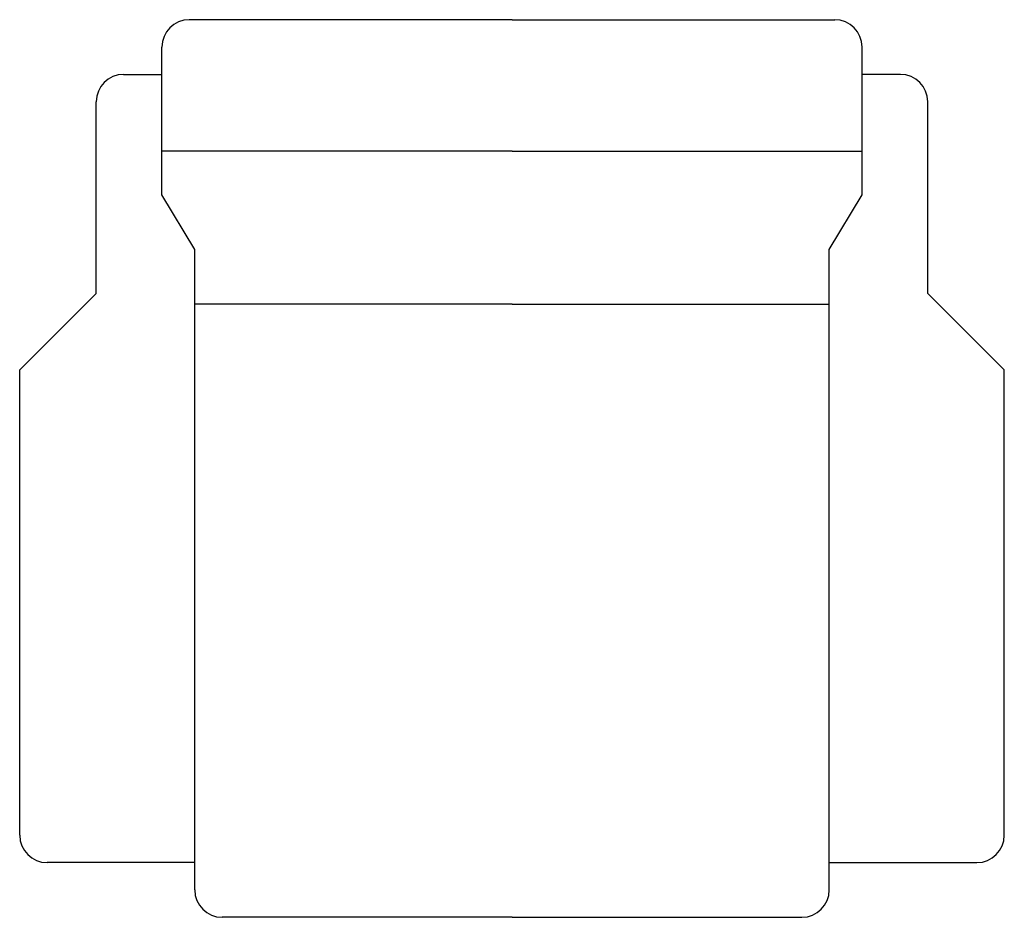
# Model space of a CAD drawing. Extents: x -0.45 to 0.45, y -0.82 to 0.
import ezdxf

# ---------------------------------------------------------------- set-up
doc = ezdxf.new("R2010")
doc.units = 0
doc.header["$MEASUREMENT"] = 0
doc.layers.get('0').update_dxf_attribs({"linetype": 'CONTINUOUS'})

msp = doc.modelspace()

# ---------------------------------------------------------------- linework, layer by layer
for p, q in [((0, 0), (-0.295, 0)), ((0, 0), (0.295, 0)), ((-0.32, -0.16), (-0.32, -0.025)), ((0.32, -0.16), (0.32, -0.025)), ((-0.355, -0.05), (-0.32, -0.05)), ((0.355, -0.05), (0.32, -0.05)), ((-0.38, -0.25), (-0.38, -0.075)), ((0.38, -0.25), (0.38, -0.075)), ((0, -0.12), (-0.32, -0.12)), ((0, -0.12), (0.32, -0.12)), ((-0.29, -0.21), (-0.32, -0.16)), ((0.29, -0.21), (0.32, -0.16)), ((-0.29, -0.795), (-0.29, -0.21)), ((0.29, -0.795), (0.29, -0.21)), ((-0.45, -0.32), (-0.38, -0.25)), ((0.45, -0.32), (0.38, -0.25)), ((0, -0.26), (-0.29, -0.26)), ((0, -0.26), (0.29, -0.26)), ((-0.45, -0.745), (-0.45, -0.32)), ((0.45, -0.745), (0.45, -0.32)), ((-0.29, -0.77), (-0.425, -0.77)), ((0.29, -0.77), (0.425, -0.77)), ((0, -0.82), (-0.265, -0.82)), ((0, -0.82), (0.265, -0.82))]:
    msp.add_line(p, q)
for centre, start, end in [((-0.295, -0.025), 90, 180), ((0.295, -0.025), 0, 90), ((-0.355, -0.075), 90, 180), ((0.355, -0.075), 0, 90), ((-0.425, -0.745), 180, 270), ((0.425, -0.745), 270, 0), ((-0.265, -0.795), 180, 270), ((0.265, -0.795), 270, 0)]:
    msp.add_arc(centre, 0.025, start, end)

doc.saveas('drawing.dxf')
